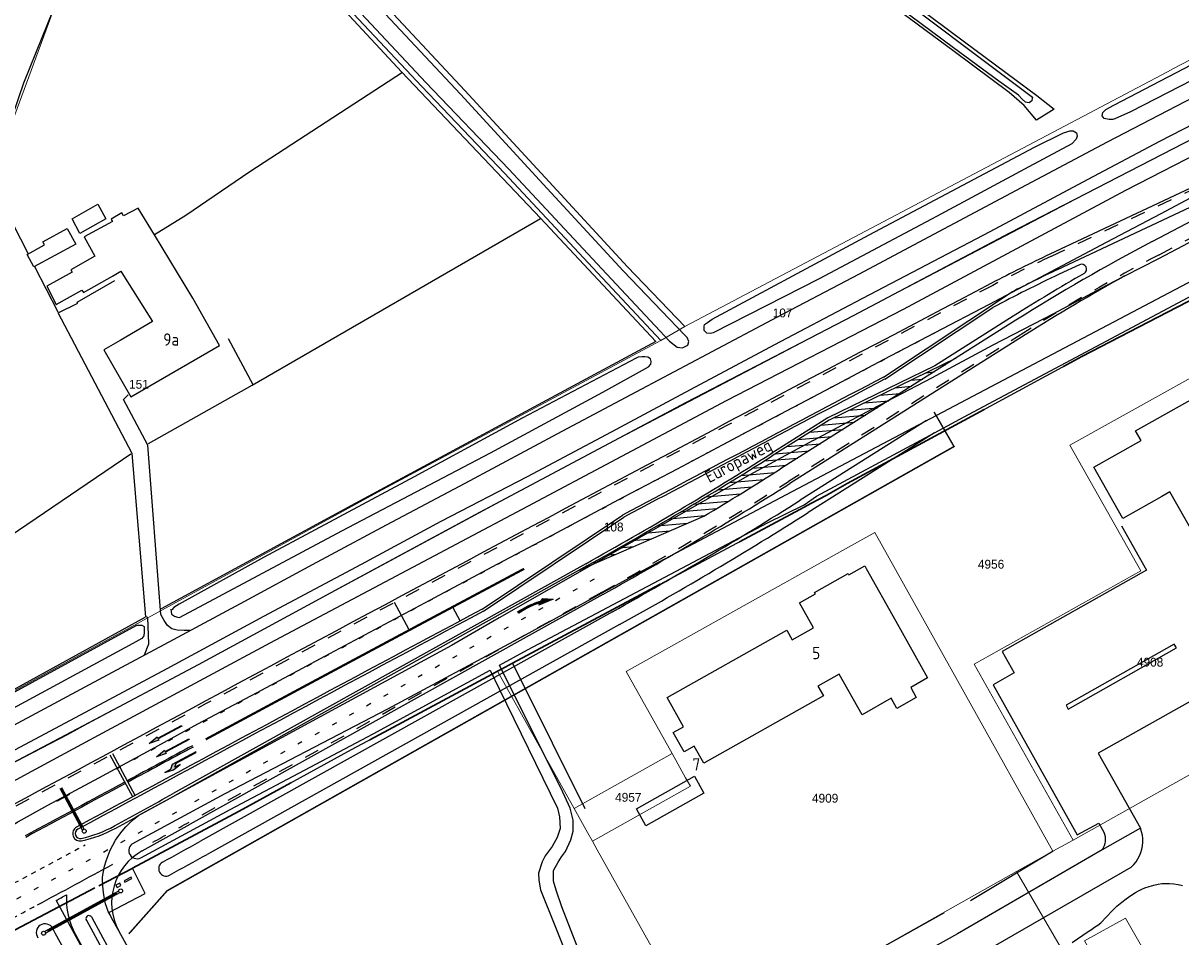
# Model space of a CAD drawing. Header units: metres. Extents: x 233829 to 239427, y 444283 to 448222.
# Tile 63 of 171: x 235767 to 236003, y 445640 to 445825. Entities that reach past the tile are written whole.
import ezdxf
from ezdxf.enums import TextEntityAlignment as Align

# ---------------------------------------------------------------- set-up
doc = ezdxf.new("R2010")
doc.units = ezdxf.units.M
doc.header["$MEASUREMENT"] = 0
for name, pattern in [('DGN3', [54.868356, 36.578904, -18.289452]), ('LIJN1-1', [2, 1, -1]), ('LIJN1-3', [4, 1, -3]), ('PHANTOM', [2.5, 1.25, -0.25, 0.25, -0.25, 0.25, -0.25])]:
    doc.linetypes.add(name, pattern=pattern)
for name, color, linetype in [('BIJGEBOUW', 4, 'Continuous'), ('DAKRAND', 4, 'Continuous'), ('DAKRAND-BYG', 4, 'Continuous'), ('Goud-kadastrale grenzen', 13, 'Continuous'), ('Goud-markering', 7, 'Continuous'), ('Goud-ontwerp', 2, 'Continuous'), ('Goud-ontwerp-water', 131, 'Continuous'), ('Goud-opstellengtesdef', 30, 'Continuous'), ('Goud-werkgrens', 210, 'PHANTOM'), ('HEG', 253, 'Continuous'), ('HOOFDGEBOUW', 4, 'Continuous'), ('HUISNUMMER', 253, 'Continuous'), ('INSTEEKSLOOT', 153, 'Continuous'), ('KANTVERH', 253, 'Continuous'), ('KANTWATER', 153, 'Continuous'), ('RASTER', 253, 'Continuous'), ('STRAATNAAM', 253, 'Continuous'), ('VRI-lantaarns', 162, 'Continuous')]:
    doc.layers.add(name, color=color, linetype=linetype)
for name, color, linetype, lineweight in [('G01 kadestrale perceelsgrens', 73, 'Continuous', 0), ('G02 kadestrale sectiegrens', 73, 'DGN3', 30), ('Z01 perceelnummer', 73, 'Continuous', 13)]:
    doc.layers.add(name, color=color, linetype=linetype, lineweight=lineweight)
doc.styles.get("Standard").update_dxf_attribs({"font": 'iso.shx'})
doc.styles.add('Styledgn001', font='dgn001.shx')
doc.linetypes.add('HAAIETAND50-R', pattern='A,0,-0.25,[122,wocad.shx,S=0.1,R=180,X=0,Y=0],-0.75', length=1)

# ---------------------------------------------------------------- blocks, each defined once
blk = doc.blocks.new('*U44')
at = {"layer": 'VRI-lantaarns', "color": 0}
for points in [[(0.35, 0.2), (17.54, 0.2)], [(0.35, -0.2), (17.54, -0.2)]]:
    blk.add_lwpolyline(points, dxfattribs=at)
at = {"layer": 'VRI-lantaarns', "color": 0, "linetype": 'LIJN1-1', "ltscale": 0.9, "const_width": 0.4}
blk.add_lwpolyline([(0.9, 0), (16.98, 0)], dxfattribs=at)
at = {"layer": 'VRI-lantaarns', "color": 0}
for centre in [(0, 0), (17.88, 0)]:
    blk.add_circle(centre, 0.4, dxfattribs=at)
blk = doc.blocks.new('pl75-08')
at = {"const_width": 0.2}
blk.add_lwpolyline([(7.08, -0.6), (4.7, -0.35), (5.11, -0.1, 0.070526), (1.44, 0.27), (0.1, 0.24), (0.1, 0.44), (1.86, 0.44, -0.043128), (5.19, -0.01), (5.71, 0.27)], format="xyb", close=True, dxfattribs=at)
blk.add_lwpolyline([(7.5, -0.75), (4.39, -0.42), (4.85, -0.14, 0.065796), (1.45, 0.17), (0, 0.14), (0, 0.54), (1.86, 0.54, -0.042689), (5.17, 0.1), (5.72, 0.38)], format="xyb", close=True)
for points in [[(6.71, -0.4), (6.65, -0.55), (5.74, 0.21), (4.79, -0.29)], [(5.22, 0.12), (5.22, 0.06), (5.18, 0.1)], [(5.15, -0.03), (5.22, -0.2), (5.08, -0.04), (5.05, -0.21)], [(7.5, -0.75), (7.14, -0.52), (7.02, -0.7)]]:
    blk.add_solid(points)
blk = doc.blocks.new('RD_7-5m')
blk.add_hatch(color=0).paths.add_polyline_path([(5.45, -0.375), (5.45, -0.075), (0, -0.075), (0, 0.075), (5.45, 0.075), (5.45, 0.375), (7.5, 0)])
at = {"color": 0}
blk.add_lwpolyline([(5.45, -0.375), (5.45, -0.075), (0, -0.075), (0, 0.075), (5.45, 0.075), (5.45, 0.375), (7.5, 0)], close=True, dxfattribs=at)
blk = doc.blocks.new('LA_7-5m')
blk.add_hatch(color=0).paths.add_polyline_path([(7.5, 0.375), (5.7, 0.675), (4, 0.375), (5.2, 0.375), (4.6, -0.225), (0, -0.225), (0, -0.375), (5.45, -0.375), (6.2, 0.375)])
at = {"color": 0}
blk.add_lwpolyline([(7.5, 0.375), (5.7, 0.675), (4, 0.375), (5.2, 0.375), (4.6, -0.225), (0, -0.225), (0, -0.375), (5.45, -0.375), (6.2, 0.375)], close=True, dxfattribs=at)
blk = doc.blocks.new('A$C1532452F')
at = {"layer": 'G01 kadestrale perceelsgrens'}
for p, q in [((235901.833, 445763.855), (236000, 445815.613)), ((235896.99, 445761.004), (235901.833, 445763.855)), ((235934.55, 445718.689), (235940.455, 445721.993)), ((235940.455, 445721.993), (235976.692, 445657.226)), ((235879.367, 445665.903), (235863.752, 445693.792)), ((236041.635, 445693.632), (236000, 445670.27)), ((235879.367, 445665.903), (235899.288, 445677.052)), ((235902.02, 445672.164), (235899.288, 445677.052)), ((235883.08, 445659.272), (235902.996, 445670.418)), ((235902.996, 445670.418), (235902.02, 445672.164)), ((236000, 445670.27), (235980.78, 445659.486)), ((235882.103, 445661.017), (235879.367, 445665.903)), ((235883.08, 445659.272), (235882.103, 445661.017)), ((235884.057, 445657.527), (235883.08, 445659.272)), ((235976.692, 445657.226), (235980.78, 445659.486)), ((235903.471, 445622.852), (235884.057, 445657.527)), ((235976.692, 445657.226), (235973.909, 445655.666)), ((235973.909, 445655.666), (235969.304, 445653.085)), ((235969.304, 445653.085), (235915.031, 445622.664))]:
    blk.add_line(p, q, dxfattribs=at)
at = {"layer": 'G01 kadestrale perceelsgrens', "flags": 128}
for points in [[(236000, 445799.425), (236188.194, 445897.202), (236280.226, 445943.924), (236326.762, 445968.978)], [(235901.833, 445763.855), (235890.226, 445775.97), (235873.44, 445794.143), (235857.156, 445811.802), (235838.808, 445831.49), (235824.863, 445846.307), (235809.325, 445862.898), (235801.208, 445871.76), (235796.304, 445877.054), (235792.577, 445880.805)], [(235751.591, 445766.332), (235750.536, 445767.209), (235760.626, 445793.446), (235773.912, 445829.24), (235779.283, 445845.805), (235784.121, 445866.792), (235786.482, 445878.912)], [(235786.482, 445878.912), (235788.364, 445877.277), (235791.174, 445874.128), (235800.386, 445864.577), (235813.851, 445849.954), (235828.048, 445834.309), (235848.385, 445812.589), (235865.212, 445795.007), (235884.1, 445774.755), (235896.99, 445761.004)], [(236000, 445815.613), (236001.203, 445816.247), (236088.701, 445861.759)], [(235493.668, 445526.335), (235602.85, 445586.802), (235743.465, 445663.715), (235799.961, 445693.516), (235877.225, 445735.166), (235991.175, 445794.84), (236000, 445799.425)], [(235710.033, 445659.616), (235735.573, 445673.5), (235839.467, 445730.165), (235896.99, 445761.004)], [(236000, 445750.778), (236011.662, 445757.276), (236045.327, 445697.372)], [(235980.78, 445659.486), (235960.68, 445695.26), (235994.529, 445714.228), (235980.152, 445739.719), (236000, 445750.778)], [(235899.288, 445677.052), (235889.959, 445693.742), (235934.55, 445718.689)], [(235969.304, 445653.085), (235980.999, 445633.023), (235975.364, 445630.046)], [(235977.978, 445626.074), (235987.282, 445631.572), (235983.093, 445638.99), (235991.424, 445643.609), (235999.036, 445630.345), (235984.468, 445621.843)]]:
    blk.add_lwpolyline(points, dxfattribs=at)
at = {"layer": 'G02 kadestrale sectiegrens'}
for p, q in [((235927.632, 445727.974), (235930.606, 445729.51)), ((235925.223, 445726.627), (235927.632, 445727.974)), ((235862.676, 445693.213), (235863.752, 445693.792)), ((235863.752, 445693.792), (235864.568, 445694.231)), ((235749.559, 445632.754), (235782.714, 445650.188))]:
    blk.add_line(p, q, dxfattribs=at)
at = {"layer": 'G02 kadestrale sectiegrens', "flags": 128}
for points in [[(236000, 445766.781), (236008.441, 445771.162), (236008.665, 445771.28)], [(235930.606, 445729.51), (235934.873, 445731.917), (235953.561, 445742.06), (235982.556, 445757.727), (236000, 445766.781)], [(235864.568, 445694.231), (235866.835, 445695.451), (235895.825, 445710.918), (235925.223, 445726.627)], [(235789.57, 445653.777), (235811.281, 445665.362), (235834.086, 445677.866), (235841.65, 445681.901), (235862.676, 445693.213)], [(235782.714, 445650.188), (235789.515, 445653.748), (235789.57, 445653.777)]]:
    blk.add_lwpolyline(points, dxfattribs=at)
at = {"layer": 'Z01 perceelnummer', "linetype": 'Continuous', "lineweight": 13, "style": 'Styledgn001'}
for s, p in [('107', (235921.739, 445766.599)), ('151', (235790.886, 445752.101)), ('108', (235887.403, 445723.105)), ('4956', (235964.113, 445715.54)), ('4908', (235996.444, 445695.642)), ('4957', (235890.367, 445668.183)), ('4909', (235930.38, 445667.998))]:
    blk.add_text(s, height=1.8, dxfattribs=at).set_placement(p, align=Align.MIDDLE_CENTER)
blk = doc.blocks.new('*U62')
at = {"layer": 'VRI-lantaarns', "color": 0}
for points in [[(0.35, 0.2), (9.94, 0.2)], [(0.35, -0.2), (9.94, -0.2)]]:
    blk.add_lwpolyline(points, dxfattribs=at)
at = {"layer": 'VRI-lantaarns', "color": 0, "linetype": 'LIJN1-1', "ltscale": 0.9, "const_width": 0.4}
blk.add_lwpolyline([(0.9, 0), (9.94, 0)], dxfattribs=at)
at = {"layer": 'VRI-lantaarns', "color": 0}
blk.add_circle((0, 0), 0.4, dxfattribs=at)

msp = doc.modelspace()

# ---------------------------------------------------------------- hatches: boundary and pattern name
at = {"layer": 'Goud-markering', "linetype": 'Continuous'}
h = msp.add_hatch(dxfattribs=at)
h.set_pattern_fill('ANSI31', color=256, scale=10, angle=140)
edge = h.paths.add_edge_path()
edge.add_line((235880.387, 445714.323), (235905.746, 445725.309))
edge.add_arc((235495.832, 446408.815), 797, 300.952114, 302.267072)
edge.add_line((235921.324, 445734.896), (235957.001, 445757.422))
edge.add_line((235957.001, 445757.422), (235931.173, 445744.84))
edge.add_line((235931.173, 445744.84), (235919.642, 445737.56))
edge.add_arc((235495.832, 446408.815), 793.85, 299.103546, 302.267072, ccw=False)
edge.add_line((235881.952, 445715.194), (235880.387, 445714.323))

# ---------------------------------------------------------------- linework, layer by layer
at = {"layer": 'BIJGEBOUW', "color": 13}
for points in [[(235788.04, 445650.96), (235789.46, 445651.71), (235789.31, 445651.98), (235787.89, 445651.24), (235788.04, 445650.96)], [(235786.98, 445650.75), (235786.19, 445650.36), (235786.43, 445649.88), (235787.22, 445650.27), (235786.98, 445650.75)]]:
    msp.add_lwpolyline(points, dxfattribs=at)
at = {"layer": 'DAKRAND'}
for p, q in [((235801.84, 445769.58), (235794.03, 445782.49)), ((235787.74, 445774.23), (235793.67, 445764.84)), ((235793.67, 445764.84), (235787.07, 445761))]:
    msp.add_line(p, q, dxfattribs=at)
for points in [[(235794.03, 445782.49), (235790.76, 445787.9), (235787.72, 445786.3), (235787.38, 445786.91), (235785.23, 445785.67), (235785.51, 445785.16), (235779.73, 445782.09), (235781.91, 445778.14), (235777.05, 445775.33), (235777.33, 445774.88), (235772.14, 445772.02), (235774.05, 445768.28), (235779.3, 445771.22), (235779.61, 445770.78), (235785.48, 445774.09)], [(235785.48, 445774.09), (235787.21, 445775.07), (235787.74, 445774.23)], [(235787.07, 445761), (235783.75, 445759.07), (235789.24, 445749.52), (235807.28, 445759.97), (235801.84, 445769.58)]]:
    msp.add_lwpolyline(points, dxfattribs=at)
at = {"layer": 'DAKRAND-BYG'}
for points in [[(235777.29, 445785.74), (235782.55, 445788.67), (235784.18, 445785.75), (235778.85, 445782.77), (235777.29, 445785.74)], [(235778.03, 445780.58), (235769.51, 445775.96), (235768.14, 445778.48), (235771.71, 445780.42), (235771.36, 445781.06), (235776.32, 445783.74), (235778.03, 445780.58)], [(235892.02, 445665.83), (235903.8, 445672.47), (235905.75, 445669.02), (235893.96, 445662.38), (235892.02, 445665.83)]]:
    msp.add_lwpolyline(points, dxfattribs=at)
at = {"layer": 'Goud-markering', "linetype": 'Continuous'}
for p, q in [((235996.865, 445781.091), (236046.768, 445807.316)), ((236034.606, 445802.174), (235977.54, 445775.356)), ((235942.222, 445753.561), (235968.29, 445770.811)), ((235969.157, 445765.097), (235921.324, 445734.896)), ((235957.001, 445757.422), (235931.173, 445744.84)), ((235931.173, 445744.84), (235919.642, 445737.56)), ((235860.645, 445706.402), (235889.186, 445725.505)), ((235880.387, 445714.323), (235905.746, 445725.309)), ((235881.952, 445715.194), (235798.092, 445668.512)), ((235789.621, 445668.297), (235785.056, 445676.742)), ((235790.149, 445668.582), (235785.584, 445677.027)), ((235774.033, 445647.216), (235782.032, 445632.652)), ((235777.989, 445640.326), (235782.163, 445632.725))]:
    msp.add_line(p, q, dxfattribs=at)
at = {"layer": 'Goud-markering', "linetype": 'LIJN1-1', "ltscale": 3}
for p, q in [((236033.33, 445804.889), (235976.264, 445778.071)), ((235998.261, 445778.435), (236048.159, 445804.658)), ((235970.759, 445762.56), (235922.925, 445732.359)), ((235884.944, 445709.821), (235801.084, 445663.138))]:
    msp.add_line(p, q, dxfattribs=at)
at = {"layer": 'Goud-markering', "linetype": 'LIJN1-3'}
msp.add_line((235883.448, 445712.508), (235799.588, 445665.825), dxfattribs=at)
at = {"layer": 'Goud-markering', "linetype": 'LIJN1-3', "const_width": 0.45}
msp.add_lwpolyline([(235869.192, 445714.614, 0.0010272), (235804.462, 445679.956)], format="xyb", dxfattribs=at)
at = {"layer": 'Goud-markering', "linetype": 'Continuous'}
for centre, radius, start, end in [((236184.572, 445423.91), 403.5, 117.72301, 122.26707), ((236103.863, 445506.559), 297, 115.17137, 117.15974), ((244271.834, 429943.471), 17870.125, 117.7826924, 117.9750664), ((235495.832, 446408.815), 793.85, 299.103546, 302.267072), ((235495.832, 446408.815), 797, 300.952114, 302.267072), ((244271.834, 429943.471), 17866.675, 118.0846338, 118.3846821), ((244271.834, 429943.471), 17870.05, 118.2931009, 118.3411932), ((244271.834, 429943.471), 17869.75, 118.2931009, 118.3411924), ((244271.834, 429943.471), 17870.05, 118.343117, 118.4169204), ((244271.834, 429943.471), 17869.75, 118.3431161, 118.4170125), ((234825.314, 447415.996), 2000, 298.713188, 299.103546), ((235778.926, 445660.819), 1.5, 118.38468, 282.05579), ((235773.913, 445684.289), 25.5, 281.9845, 298.71319), ((234825.314, 447415.996), 2007.15, 298.207757, 298.276606), ((235791.136, 445647.547), 15, 176.90275, 208.77621)]:
    msp.add_arc(centre, radius, start, end, dxfattribs=at)
at = {"layer": 'Goud-markering', "linetype": 'LIJN1-1', "ltscale": 3}
for centre, radius, start, end in [((236184.572, 445423.91), 400.5, 117.72301, 122.26707), ((236103.863, 445506.559), 300, 115.17137, 117.69183), ((244271.834, 429943.471), 17876.275, 117.6918267, 118.4654292), ((235495.832, 446408.815), 800, 299.103546, 302.267072), ((234825.314, 447415.996), 2006.15, 298.86311, 299.103546)]:
    msp.add_arc(centre, radius, start, end, dxfattribs=at)
at = {"layer": 'Goud-markering', "linetype": 'LIJN1-3'}
for centre, radius, start, end in [((244271.834, 429943.471), 17873.2, 117.7382094, 118.3526713), ((234825.314, 447415.996), 2003.075, 297.325696, 299.103546)]:
    msp.add_arc(centre, radius, start, end, dxfattribs=at)
at = {"layer": 'Goud-markering', "linetype": 'LIJN1-3', "ltscale": 3}
msp.add_arc((244271.834, 429943.471), 17873.2, 118.3786374, 118.4654292, dxfattribs=at)
at = {"layer": 'Goud-markering', "linetype": 'LIJN1-1'}
for radius, start, end in [(2000, 297.754579, 298.510806), (2006.15, 297.880184, 298.100336)]:
    msp.add_arc((234825.314, 447415.996), radius, start, end, dxfattribs=at)
at = {"layer": 'Goud-markering', "linetype": 'HAAIETAND50-R'}
msp.add_arc((234825.314, 447415.996), 2006.15, 298.100336, 298.597775, dxfattribs=at)
at = {"layer": 'Goud-ontwerp', "linetype": 'Continuous'}
for p, q in [((236033.118, 445805.342), (235976.052, 445778.523)), ((235982.104, 445776.395), (235977.966, 445774.451)), ((235942.498, 445753.144), (235964.465, 445767.68)), ((235968.623, 445765.942), (235952.657, 445755.862)), ((235971.026, 445762.137), (235923.192, 445731.937)), ((235952.657, 445755.862), (235930.929, 445745.278)), ((235930.929, 445745.278), (235919.375, 445737.983)), ((235860.923, 445705.987), (235889.443, 445725.075)), ((235881.709, 445715.631), (235797.849, 445668.949)), ((235885.187, 445709.384), (235801.327, 445662.701))]:
    msp.add_line(p, q, dxfattribs=at)
for centre, radius, start, end in [((236103.863, 445506.559), 300.5, 115.17137, 117.69183), ((235982.529, 445775.49), 1, 299.88476, 115.17137), ((236103.863, 445506.559), 296, 115.17137, 118.0952), ((236184.572, 445423.91), 404.5, 119.88476, 122.26707), ((236184.572, 445423.91), 400, 118.89275, 122.26707), ((244271.834, 429943.471), 17876.775, 117.6918267, 118.4654292), ((244271.834, 429943.471), 17869.625, 117.7826055, 117.9749849), ((235495.832, 446408.815), 793.35, 299.103546, 302.267072), ((235495.832, 446408.815), 800.5, 299.103546, 302.267072), ((244271.834, 429943.471), 17866.175, 118.0845538, 118.3846821), ((234825.314, 447415.996), 1999.5, 298.713188, 299.103546), ((235778.926, 445660.819), 1, 118.38468, 282.05579), ((235773.913, 445684.289), 25, 281.9845, 298.71319), ((234825.314, 447415.996), 2006.65, 298.784804, 299.103546), ((234825.314, 447415.996), 2006.65, 298.784804, 299.103546), ((235797.336, 445646.782), 12, 118.7848, 208.60166), ((235797.336, 445646.782), 12, 118.7848, 208.60166)]:
    msp.add_arc(centre, radius, start, end, dxfattribs=at)
at = {"layer": 'Goud-ontwerp-water', "linetype": 'Continuous'}
for p, q in [((235951.005, 445744.766), (235925.328, 445728.555)), ((235952.607, 445742.23), (235926.93, 445726.018)), ((235887.132, 445705.889), (235803.272, 445659.206)), ((235888.591, 445703.268), (235804.732, 445656.585))]:
    msp.add_line(p, q, dxfattribs=at)
for centre, radius, start, end in [((235495.832, 446408.815), 804.5, 299.103546, 302.267072), ((235495.832, 446408.815), 807.5, 299.103546, 302.267072), ((234825.314, 447415.996), 2010.65, 298.855949, 299.103546), ((234825.314, 447415.996), 2013.65, 298.855949, 299.103546), ((235796.396, 445653.683), 1.5, 118.79904, 298.79904)]:
    msp.add_arc(centre, radius, start, end, dxfattribs=at)
at = {"layer": 'Goud-opstellengtesdef'}
for p, q in [((235845.774, 445702.37), (235842.849, 445707.78)), ((235856.213, 445704.06), (235854.798, 445706.705))]:
    msp.add_line(p, q, dxfattribs=at)
at = {"layer": 'Goud-werkgrens', "ltscale": 3, "const_width": 0.3, "flags": 128}
msp.add_lwpolyline([(235788.839, 445640.445), (235796.611, 445649.189), (235956.584, 445739.449), (235952.531, 445746.468)], dxfattribs=at)
at = {"layer": 'HEG'}
for p, q in [((235959.9, 445647.25), (235976.73, 445657.3)), ((235907.63, 445618.58), (235954.62, 445644.78))]:
    msp.add_line(p, q, dxfattribs=at)
at = {"layer": 'HOOFDGEBOUW'}
for points in [[(236019.75, 445718.72), (236018.27, 445721.37), (236012.98, 445718.4), (236011.36, 445721.27), (236006.96, 445718.78), (236000.48, 445730.25), (235998.84, 445729.32), (235990.91, 445724.82), (235985, 445735.28), (235994.61, 445740.71), (235993.47, 445742.62), (236009.64, 445751.73)], [(235935.2, 445713.36), (235938.42, 445715.22), (235938.73, 445714.67), (235944.74, 445703.97), (235951.22, 445692.46), (235947.78, 445690.52), (235948.92, 445688.48), (235944.97, 445686.24), (235943.81, 445688.3), (235937.9, 445684.96), (235933.24, 445693.22), (235928.93, 445690.78), (235930.05, 445688.81), (235905.71, 445675.13), (235903.78, 445678.58), (235901.73, 445677.42), (235899.52, 445681.36), (235901.57, 445682.52), (235898.24, 445688.46), (235922.58, 445702.14), (235923.7, 445700.16), (235928.01, 445702.59), (235925.14, 445707.71), (235928.4, 445709.54), (235928.24, 445709.81), (235935.04, 445713.63), (235935.2, 445713.36)]]:
    msp.add_lwpolyline(points, dxfattribs=at)
at = {"layer": 'INSTEEKSLOOT'}
msp.add_line((235905.79, 445763.83), (235905.79, 445763.85), dxfattribs=at)
for points in [[(235828.93, 445835.12), (235849.23, 445813.44), (235866.07, 445795.84), (235885, 445775.55), (235898.75, 445760.89), (235900.27, 445759.65), (235901.37, 445759.52), (235902.44, 445760.05), (235902.66, 445760.8), (235902.32, 445761.61), (235901.88, 445762.07), (235889.35, 445775.15), (235873.07, 445792.77), (235856.25, 445811.02), (235837.91, 445830.7)], [(236042.84, 445833.48), (236017.41, 445820.29), (235992.44, 445807.48), (235989.25, 445806.05), (235988.85, 445805.91), (235988.09, 445805.88), (235987.14, 445806.1), (235986.71, 445806.66), (235986.82, 445807.31), (235987.44, 445807.95), (235989.06, 445808.82), (236023.78, 445826.91)], [(235971.13, 445809.43), (235970.44, 445810.05), (235969.66, 445810.87), (235965.71, 445813.72), (235956.45, 445820.46), (235945.4, 445828.64)], [(235948.61, 445828.41), (235963.34, 445817.34), (235972.51, 445810.41), (235972.5, 445810.21), (235972.39, 445809.71), (235971.88, 445809.32), (235971.08, 445809.39)], [(235905.79, 445763.85), (235905.89, 445764.23), (235906.46, 445764.67), (235907.42, 445765.35), (235939.31, 445782.5), (235972.92, 445800.27), (235978.86, 445803.19), (235979.51, 445803.42), (235980.12, 445803.61), (235980.82, 445803.59), (235981.51, 445803.18), (235981.65, 445802.52), (235981.43, 445801.92), (235980.51, 445800.99), (235971.82, 445796.28), (235953.04, 445786.19), (235929.18, 445773.51), (235907.61, 445762.54), (235907.06, 445762.45), (235906.3, 445762.47), (235905.82, 445763.03), (235905.79, 445763.85)], [(235797.35, 445706.4), (235797.52, 445705.39), (235798.12, 445704.98), (235798.71, 445704.76), (235799.11, 445704.75), (235832.12, 445722.33), (235862.37, 445738.17), (235885.22, 445750.53), (235894.46, 445755.67), (235894.98, 445756.21), (235894.99, 445756.71), (235894.85, 445757.27), (235894.36, 445757.63), (235893.76, 445757.7), (235893.16, 445757.71), (235892.4, 445757.63), (235892, 445757.39), (235868.8, 445745.24), (235846.81, 445733.27), (235816.24, 445716.89), (235799.08, 445707.41), (235797.96, 445706.74), (235797.55, 445706.29)], [(235740.68, 445675.98), (235790.45, 445703.15), (235790.9, 445703.14), (235791.46, 445703.13), (235791.95, 445702.92), (235791.94, 445702.36), (235791.92, 445701.76), (235791.91, 445700.96), (235791.49, 445700.42), (235789.66, 445699.41), (235762.85, 445684.95)]]:
    msp.add_lwpolyline(points, dxfattribs=at)
at = {"layer": 'KANTVERH', "color": 13}
msp.add_line((235783.51, 445650.61), (235789.52, 445653.75), dxfattribs=at)
at = {"layer": 'KANTVERH'}
for p, q in [((235954.74, 445632.22), (235992.61, 445654.01)), ((235783.48, 445651.6), (235783.49, 445651.95)), ((235773.89, 445640.57), (235773.36, 445641.55)), ((235782.83, 445624.32), (235773.89, 445640.57))]:
    msp.add_line(p, q, dxfattribs=at)
for points in [[(235950.42, 445781.54), (235971.34, 445792.64), (235987.79, 445801.38), (236007.08, 445811.41), (236029.41, 445823.12), (236047.38, 445832.52), (236078.25, 445848.48)], [(235983.85, 445793.8), (235998.42, 445801.48), (236019.33, 445812.27), (236038.83, 445822.7), (236073.75, 445840.98)], [(235991.304, 445774.12), (235998.22, 445777.67), (236009.13, 445783.43), (236020.4, 445789.39), (236031.47, 445795.24), (236044.41, 445802.01), (236055.58, 445807.92), (236064.66, 445812.58)], [(235764.78, 445677.38), (235780.88, 445685.98), (235796.62, 445694.38), (235816.27, 445705.01), (235836.12, 445715.52), (235852.32, 445724.32), (235869.88, 445733.34), (235886.94, 445742.41), (235902.98, 445751.01), (235920.19, 445760.19), (235936.59, 445768.83), (235963.9, 445783.13), (235983.85, 445793.8)], [(235757.19, 445678.46), (235783.64, 445692.58), (235797.91, 445700.22), (235812.43, 445708.05), (235826.14, 445715.51), (235841.22, 445723.53), (235857.21, 445731.98), (235876.91, 445742.55), (235893.11, 445751.19), (235906.41, 445758.2), (235920.67, 445765.79), (235937.37, 445774.53), (235950.42, 445781.54)], [(235792.02, 445697.1), (235792.87, 445699.39), (235792.7, 445704.71), (235792.3, 445704.86), (235789.51, 445738.02), (235774.49, 445766.6), (235778.45, 445768.56), (235778.35, 445768.82), (235785.98, 445773.22)], [(235801.21, 445702.05), (235800.06, 445702.08), (235798.65, 445702.16), (235797.56, 445702.43), (235796.67, 445703.11), (235795.99, 445704.13), (235795.37, 445705.34), (235792.71, 445739.75), (235787.72, 445749.04), (235788.69, 445749.93)], [(235990.61, 445723.35), (235995.69, 445714.32), (235966.39, 445697.78), (235968.82, 445693.47), (235964.56, 445691.04), (235981.63, 445660.57), (235985.99, 445662.94), (235987.01, 445661.13)], [(236001.84, 445698.53), (236001.36, 445699.32), (235979.39, 445686.92), (235979.82, 445686.12), (236001.84, 445698.53)], [(236012.15, 445691.91), (235985.88, 445677.14), (235994.49, 445661.88)], [(235994.49, 445661.88), (235986.68, 445657.53), (235957.28, 445640.47)], [(235987.01, 445661.13), (235987.17, 445660.67), (235987.28, 445660.2), (235987.33, 445659.71), (235987.31, 445659.23)], [(235992.61, 445654.01), (235993.12, 445654.51), (235993.58, 445655.06), (235993.98, 445655.66), (235994.32, 445656.29), (235994.59, 445656.96), (235994.79, 445657.65), (235994.92, 445658.35), (235994.98, 445659.07), (235994.97, 445659.79), (235994.88, 445660.5), (235994.72, 445661.2), (235994.49, 445661.88)], [(235987.31, 445659.23), (235987.24, 445658.78), (235987.11, 445658.34), (235986.92, 445657.92), (235986.68, 445657.53)], [(235773.36, 445641.55), (235773.15, 445641.85), (235772.89, 445642.11), (235772.58, 445642.3), (235772.24, 445642.43), (235771.88, 445642.48), (235771.52, 445642.46), (235771.16, 445642.37), (235770.84, 445642.21), (235770.55, 445641.98), (235770.32, 445641.7), (235770.14, 445641.38), (235770.04, 445641.03), (235770.01, 445640.67), (235770.05, 445640.3), (235770.17, 445639.96), (235770.35, 445639.65)], [(235803.68, 445610.03), (235800, 445616.88), (235790.92, 445633.51), (235786.795, 445641.034)], [(235957.28, 445640.47), (235952.04, 445637.51), (235937.53, 445629.31), (235921.86, 445620.58)]]:
    msp.add_lwpolyline(points, dxfattribs=at)
at = {"layer": 'KANTVERH', "color": 13}
for points in [[(235919.95, 445745.35), (235930.55, 445750.92), (235942.39, 445757.21), (235952.64, 445762.54), (235963.8, 445768.4), (235974.16, 445773.87), (235987.56, 445780.98), (235998.68, 445786.78), (236012.79, 445794.33), (236024.37, 445800.42), (236031.891, 445804.383)], [(235927.96, 445740.65), (235939.89, 445747.04), (235952.07, 445753.43), (235964.56, 445760.1), (235976.85, 445766.49), (235987.66, 445772.25), (235991.304, 445774.12)], [(235742.21, 445650.13), (235748.43, 445653.49), (235760.98, 445660.32), (235772.35, 445666.57), (235782.71, 445672.15), (235793.38, 445677.92), (235802.87, 445683.11), (235814.9, 445689.5), (235828.71, 445696.84), (235838.87, 445702.27), (235851.05, 445708.76), (235862.68, 445715), (235874.86, 445721.44), (235889.44, 445729.22), (235900.35, 445734.93), (235910.55, 445740.31), (235919.95, 445745.35)], [(235927.96, 445740.65), (235915.07, 445733.69), (235864.11, 445704.64), (235854.4, 445699.04), (235790.77, 445664.48)], [(235783.49, 445651.95), (235783.66, 445653.08), (235783.91, 445654.2), (235784.22, 445655.3), (235784.6, 445656.38), (235785.05, 445657.44), (235785.56, 445658.46), (235786.13, 445659.46), (235786.77, 445660.41), (235787.46, 445661.32), (235788.21, 445662.19), (235789.02, 445663), (235789.87, 445663.77), (235790.77, 445664.48)], [(235784.76, 445644.79), (235792.17, 445648.67), (235789.57, 445653.78)], [(235783.68, 445648.77), (235783.54, 445650.18), (235783.48, 445651.6)], [(235784.12, 445646.55), (235783.86, 445647.65), (235783.68, 445648.77)], [(235784.66, 445645.01), (235784.36, 445645.78), (235784.12, 445646.55)], [(235785.41, 445643.56), (235785.01, 445644.28), (235784.66, 445645.01)], [(235781.22, 445643.9), (235781.06, 445644.04), (235780.86, 445644.13), (235780.65, 445644.14), (235780.44, 445644.07), (235780.27, 445643.94), (235780.15, 445643.76), (235780.1, 445643.55), (235780.13, 445643.34)], [(235783.873, 445636.536), (235780.27, 445643.14), (235780.13, 445643.34)], [(235781.22, 445643.9), (235784.929, 445637.113)], [(235786.795, 445641.034), (235785.41, 445643.56)]]:
    msp.add_lwpolyline(points, dxfattribs=at)
at = {"layer": 'KANTWATER', "color": 13}
msp.add_line((235926.1, 445727.61), (235928.65, 445729.35), dxfattribs=at)
at = {"layer": 'KANTWATER'}
for p, q in [((235872.53, 445649.36), (235878.57, 445634.37)), ((235980.59, 445638.68), (235983.83, 445640.94))]:
    msp.add_line(p, q, dxfattribs=at)
for points in [[(235780.316, 445683.086), (235803, 445695.19), (235832.36, 445711.1), (235860.18, 445726.09), (235902.22, 445748.47), (235936.17, 445766.08), (235967.95, 445782.89), (236007.74, 445803.37), (236043.86, 445822.29)], [(235781.799, 445680.329), (235817.55, 445699.56), (235869.94, 445727.37), (235910.35, 445748.79), (235946.28, 445767.35), (235991.52, 445791.56), (236043.74, 445818.37)], [(235952.596, 445742.25), (235959.52, 445745.98), (236004.2, 445769.71), (236057.04, 445797.5)], [(235878.57, 445634.37), (235880.99, 445635.27), (235876.88, 445645.94), (235875.7, 445649.3), (235875.15, 445651.13), (235875.17, 445653.28), (235876.11, 445654.98), (235876.77, 445656.1), (235877.59, 445657.17), (235878.7, 445659.55), (235879.15, 445661.3), (235879.13, 445663.52), (235878.54, 445665.95), (235876.75, 445669.94), (235866.026, 445691.32)], [(235864.129, 445690.243), (235875.98, 445665.96), (235876.38, 445664.19), (235876.52, 445661.85), (235875.92, 445660.04), (235874.92, 445658.18), (235873.47, 445656.29), (235872.88, 445655.07), (235872.13, 445652.75), (235872.21, 445651.37), (235872.53, 445649.36)], [(235767.624, 445676.392), (235776.35, 445680.97), (235780.316, 445683.086)], [(235769.134, 445673.516), (235781.799, 445680.329)], [(235707.25, 445644.03), (235741.68, 445662.78), (235767.624, 445676.392)], [(235714.97, 445644.1), (235757.43, 445667.22), (235769.134, 445673.516)], [(235993.5, 445648.84), (235994.11, 445649.19), (235994.74, 445649.5), (235995.39, 445649.77)], [(235995.39, 445649.77), (235996.27, 445650.08), (235997.17, 445650.33), (235998.08, 445650.52)], [(235998.08, 445650.52), (235998.85, 445650.64), (235999.62, 445650.69), (236000.4, 445650.69)], [(236000.4, 445650.69), (236001.28, 445650.62), (236002.14, 445650.49), (236003, 445650.29)], [(235988.7, 445645.15), (235989.66, 445646.04), (235990.67, 445646.88)], [(235990.67, 445646.88), (235991.58, 445647.57), (235992.53, 445648.22), (235993.5, 445648.84)], [(235986.41, 445642.7), (235987.58, 445643.9), (235988.7, 445645.15)], [(235985.16, 445641.77), (235985.79, 445642.22), (235986.41, 445642.7)], [(235983.83, 445640.94), (235984.51, 445641.34), (235985.16, 445641.77)]]:
    msp.add_lwpolyline(points, dxfattribs=at)
at = {"layer": 'KANTWATER', "color": 13}
for points in [[(235789.48, 445658.71), (235808.41, 445668.94), (235841.5, 445686.17), (235867.95, 445700.39), (235894.21, 445714.77), (235922.54, 445729.7), (235960.41, 445749.72), (236015.28, 445778.62), (236056.97, 445800.91)], [(235928.65, 445729.35), (235952.596, 445742.25)], [(235864.16, 445695.04), (235869.86, 445698.14), (235918.69, 445723.92), (235926.1, 445727.61)], [(235791.28, 445655.9), (235809.43, 445665.71), (235838.52, 445681.07), (235862.29, 445694.01)], [(235862.29, 445694.01), (235864.129, 445690.243)], [(235866.026, 445691.32), (235864.16, 445695.04)], [(235789.48, 445658.71), (235789.22, 445658.46), (235789.02, 445658.17), (235788.88, 445657.84), (235788.82, 445657.49), (235788.83, 445657.13), (235788.92, 445656.79), (235789.08, 445656.47), (235789.3, 445656.19), (235789.58, 445655.96), (235789.9, 445655.8), (235790.25, 445655.72), (235790.6, 445655.7), (235790.95, 445655.76), (235791.28, 445655.9)]]:
    msp.add_lwpolyline(points, dxfattribs=at)
at = {"layer": 'RASTER'}
for p, q in [((235760.68, 445793.6), (235768.36, 445778.6)), ((235769.66, 445776.04), (235774.39, 445766.8)), ((235809.02, 445761.43), (235814.06, 445752.04)), ((235868.221, 445692.568), (235881.54, 445665.93))]:
    msp.add_line(p, q, dxfattribs=at)
at = {"layer": 'RASTER', "color": 13}
msp.add_line((235866.83, 445695.35), (235868.221, 445692.568), dxfattribs=at)
at = {"layer": 'RASTER'}
for points in [[(235743.85, 445981.1), (235769.93, 445961.9), (235810.39, 445931.82), (235842.97, 445907.74), (235871.7, 445886.47), (235887.62, 445874.66), (235918.91, 445851.42), (235934.78, 445839.57), (235958.73, 445821.66), (235973.42, 445810.79), (235976.92, 445808), (235973.35, 445805.78), (235970.81, 445808.74), (235967.82, 445811.37), (235956.58, 445819.7), (235934.35, 445836.22), (235904.83, 445857.86), (235879.89, 445876.35), (235881.8, 445878.86)], [(235760.63, 445793.45), (235767.51, 445813.34), (235771.23, 445822.53), (235775.81, 445834), (235779.87, 445846.79), (235782.23, 445857.57), (235786.3, 445877.43), (235802.11, 445860.67), (235814, 445848.2), (235844.32, 445815.51), (235872.51, 445785.87), (235895.94, 445760.8), (235873.8, 445748.89), (235834.85, 445727.89), (235795.4, 445706.5)], [(235844.47, 445815.45), (235813.46, 445795.27), (235800.42, 445786.4), (235794.03, 445782.49)], [(235953.56, 445742.06), (235982.56, 445757.73), (236008.44, 445771.16), (236054.74, 445795.5)], [(235792.82, 445740.1), (235813.9, 445751.89), (235872.51, 445785.82)], [(235702.76, 445679.28), (235729.85, 445697.5), (235761.04, 445718.88), (235789.21, 445737.98)], [(235712.17, 445661.81), (235764.11, 445689.33), (235792.15, 445704.77)]]:
    msp.add_lwpolyline(points, dxfattribs=at)
at = {"layer": 'RASTER', "color": 13}
for points in [[(235930.61, 445729.51), (235934.87, 445731.92), (235953.56, 445742.06)], [(235864.57, 445694.23), (235866.83, 445695.45), (235895.83, 445710.92), (235925.22, 445726.63)], [(235789.57, 445653.78), (235811.28, 445665.36), (235834.09, 445677.87), (235841.65, 445681.9), (235862.68, 445693.21)]]:
    msp.add_lwpolyline(points, dxfattribs=at)

# ---------------------------------------------------------------- block references
at = {"layer": 'Goud-kadastrale grenzen', "linetype": 'Continuous'}
msp.add_blockref('A$C1532452F', (0, 0), dxfattribs=at)
at = {"layer": 'Goud-markering', "linetype": 'Continuous', "rotation": 29.1035457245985}
msp.add_blockref('pl75-08', (235868.15, 445705.466), dxfattribs=at)
at = {"layer": 'Goud-markering'}
for name, p, rotation in [('RD_7-5m', (235799.576, 445682.695), 208.3165942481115), ('RD_7-5m', (235801.037, 445679.989), 208.3165942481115), ('LA_7-5m', (235802.601, 445677.084), 208.3165934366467)]:
    msp.add_blockref(name, p, dxfattribs=dict(at, rotation=rotation))
at = {"layer": 'VRI-lantaarns'}
for name, p, rotation in [('*U62', (235779.775, 445661.292), 118.3930629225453), ('*U44', (235771.503, 445640.561), 28.77621126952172)]:
    msp.add_blockref(name, p, dxfattribs=dict(at, rotation=rotation))

# ---------------------------------------------------------------- texts
at = {"layer": 'HUISNUMMER'}
for s, p in [('9a', (235795.83, 445759.95)), ('5', (235927.75, 445696.25)), ('7', (235903.42, 445673.62))]:
    msp.add_text(s, height=2.5, dxfattribs=at).set_placement(p)
at = {"layer": 'STRAATNAAM'}
msp.add_text('Europaweg', height=2.5, rotation=28.0016, dxfattribs=at).set_placement((235906.83, 445731.97))

doc.saveas('drawing.dxf')
